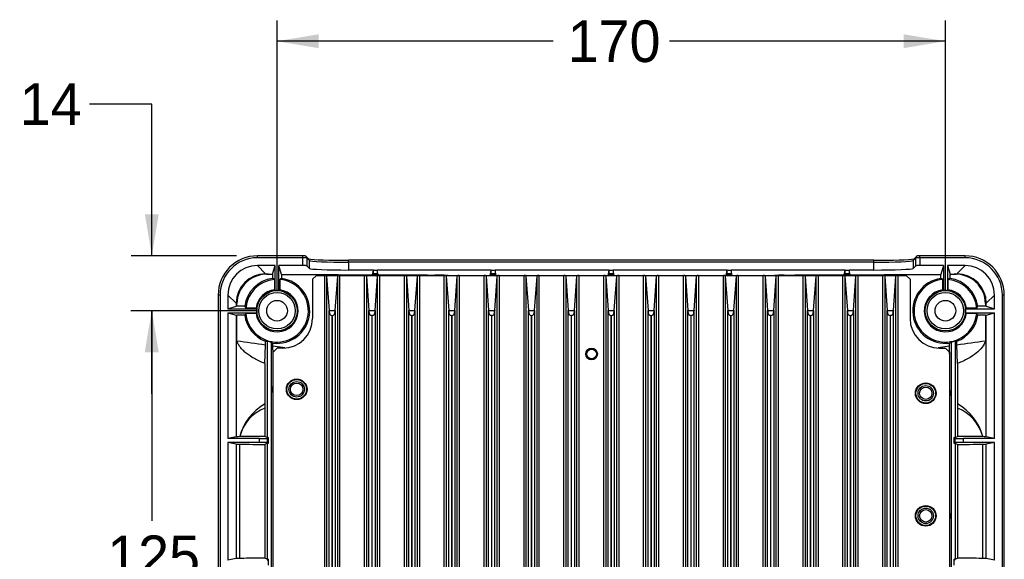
# Paper-space layout 'Layout1' of a CAD drawing. Header units: millimetres. Extents: x 44 to 263, y 63 to 187.
# Tile 11 of 11: x 188 to 263, y 98 to 139. Entities that reach past the tile are written whole.
import ezdxf
from ezdxf.enums import TextEntityAlignment as Align
from ezdxf.lldxf.tags import DXFTag

# ---------------------------------------------------------------- set-up
doc = ezdxf.new("R2010")
doc.units = ezdxf.units.MM
for name, color, linetype in [('Default', 7, 'Continuous'), ('MS-001450', 7, 'Continuous'), ('MS-001451', 7, 'Continuous')]:
    doc.layers.add(name, color=color, linetype=linetype)
doc.styles.add('SEACAD_Solid_Edge_ANSI', font='seans.ttf')
tags = doc.linetypes.add('HIDDEN2', pattern=[4.7625, 3.175, -1.5875]).pattern_tags.tags
tags[6:7] = [DXFTag(74, 4), DXFTag(75, 0), DXFTag(340, '0'), DXFTag(46, 0.0), DXFTag(50, 0.0), DXFTag(44, 0.0), DXFTag(45, 0.0)]
tags[4:5] = [DXFTag(74, 4), DXFTag(75, 0), DXFTag(340, '0'), DXFTag(46, 0.0), DXFTag(50, 0.0), DXFTag(44, 0.0), DXFTag(45, 0.0)]
doc.dimstyles.new('ANSI_(mm)', dxfattribs={"dimtxt": 3.175, "dimasz": 3.175, "dimexe": 1.5875, "dimexo": 1.5875, "dimgap": 1.5875, "dimtad": 0, "dimtih": 1, "dimtoh": 1, "dimdec": 1, "dimlfac": 3.333333, "dimdsep": 46, "dimtxsty": 'SEACAD_Solid_Edge_ANSI', "dimblk1": '_SE_FILLED', "dimblk2": '_SE_FILLED', "dimsah": 1, "dimcen": 1.5875, "dimadec": 0, "dimazin": 0, "dimtfac": 1, "dimtofl": 0, "dimtmove": 0, "dimatfit": 3, "dimfxl": 1, "dimtolj": 1, "dimarcsym": 0})

# ---------------------------------------------------------------- blocks, each defined once
blk = doc.blocks.new('SE3')
at = {"layer": 'MS-001450', "color": 7, "linetype": 'Continuous'}
for p, q in [((210.517, 119.718), (210.217, 119.418)), ((210.517, 119.718), (211.152, 119.718)), ((211.152, 71.718), (211.152, 119.718)), ((211.152, 119.718), (212.294, 119.718)), ((211.302, 119.665), (211.302, 71.772)), ((211.302, 119.665), (211.491, 117.047)), ((211.956, 117.047), (212.144, 119.665)), ((212.144, 71.772), (212.144, 119.665)), ((212.294, 119.718), (214.194, 119.718)), ((212.294, 119.718), (212.294, 71.718)), ((214.194, 71.718), (214.194, 119.718)), ((214.194, 119.718), (215.336, 119.718)), ((214.344, 119.665), (214.344, 71.772)), ((214.344, 119.665), (214.533, 117.047)), ((214.998, 117.047), (215.186, 119.665)), ((215.186, 71.772), (215.186, 119.665)), ((215.336, 119.718), (217.236, 119.718)), ((215.336, 119.718), (215.336, 71.718)), ((217.236, 71.718), (217.236, 119.718)), ((217.236, 119.718), (218.378, 119.718)), ((217.386, 119.665), (217.386, 71.772)), ((217.386, 119.665), (217.575, 117.047)), ((218.04, 117.047), (218.228, 119.665)), ((218.228, 71.772), (218.228, 119.665)), ((218.378, 119.718), (220.278, 119.718)), ((218.378, 119.718), (218.378, 71.718)), ((220.278, 71.718), (220.278, 119.718)), ((220.278, 119.718), (221.42, 119.718)), ((220.428, 119.665), (220.428, 71.772)), ((220.428, 119.665), (220.617, 117.047)), ((221.082, 117.047), (221.27, 119.665)), ((221.27, 71.772), (221.27, 119.665)), ((221.42, 119.718), (223.32, 119.718)), ((221.42, 119.718), (221.42, 71.718)), ((223.32, 71.718), (223.32, 119.718)), ((223.32, 119.718), (224.462, 119.718)), ((223.47, 119.665), (223.47, 71.772)), ((223.47, 119.665), (223.659, 117.047)), ((224.124, 117.047), (224.312, 119.665)), ((224.312, 71.772), (224.312, 119.665)), ((224.462, 119.718), (226.362, 119.718)), ((224.462, 119.718), (224.462, 71.718)), ((226.362, 71.718), (226.362, 119.718)), ((226.362, 119.718), (227.504, 119.718)), ((226.512, 119.665), (226.512, 71.772)), ((226.512, 119.665), (226.701, 117.047)), ((227.166, 117.047), (227.354, 119.665)), ((227.354, 71.772), (227.354, 119.665)), ((227.504, 119.718), (229.404, 119.718)), ((227.504, 119.718), (227.504, 71.718)), ((229.404, 71.718), (229.404, 119.718)), ((229.404, 119.718), (230.546, 119.718)), ((229.554, 119.665), (229.554, 71.772)), ((229.554, 119.665), (229.743, 117.047)), ((230.208, 117.047), (230.396, 119.665)), ((230.396, 71.772), (230.396, 119.665)), ((230.546, 119.718), (232.446, 119.718)), ((230.546, 119.718), (230.546, 71.718)), ((232.446, 71.718), (232.446, 119.718)), ((232.446, 119.718), (233.588, 119.718)), ((232.596, 119.665), (232.596, 71.772)), ((232.596, 119.665), (232.785, 117.047)), ((233.25, 117.047), (233.438, 119.665)), ((233.438, 71.772), (233.438, 119.665)), ((233.588, 119.718), (235.488, 119.718)), ((233.588, 119.718), (233.588, 71.718)), ((235.488, 71.718), (235.488, 119.718)), ((235.488, 119.718), (236.63, 119.718)), ((235.638, 119.665), (235.638, 71.772)), ((235.638, 119.665), (235.827, 117.047)), ((236.292, 117.047), (236.48, 119.665)), ((236.48, 71.772), (236.48, 119.665)), ((236.63, 119.718), (238.53, 119.718)), ((236.63, 119.718), (236.63, 71.718)), ((238.53, 71.718), (238.53, 119.718)), ((238.53, 119.718), (239.672, 119.718)), ((238.68, 119.665), (238.68, 71.772)), ((238.68, 119.665), (238.869, 117.047)), ((239.334, 117.047), (239.522, 119.665)), ((239.522, 71.772), (239.522, 119.665)), ((239.672, 119.718), (241.572, 119.718)), ((239.672, 119.718), (239.672, 71.718)), ((241.572, 71.718), (241.572, 119.718)), ((241.572, 119.718), (242.714, 119.718)), ((241.722, 119.665), (241.722, 71.772)), ((241.722, 119.665), (241.911, 117.047)), ((242.376, 117.047), (242.564, 119.665)), ((242.564, 71.772), (242.564, 119.665)), ((242.714, 119.718), (244.614, 119.718)), ((242.714, 119.718), (242.714, 71.718)), ((244.614, 71.718), (244.614, 119.718)), ((244.614, 119.718), (245.756, 119.718)), ((244.764, 119.665), (244.764, 71.772)), ((244.764, 119.665), (244.953, 117.047)), ((245.418, 117.047), (245.606, 119.665)), ((245.606, 71.772), (245.606, 119.665)), ((245.756, 119.718), (247.656, 119.718)), ((245.756, 119.718), (245.756, 71.718)), ((247.656, 71.718), (247.656, 119.718)), ((247.656, 119.718), (248.798, 119.718)), ((247.806, 119.665), (247.806, 71.772)), ((247.806, 119.665), (247.995, 117.047)), ((248.46, 117.047), (248.648, 119.665)), ((248.648, 71.772), (248.648, 119.665)), ((248.798, 119.718), (250.698, 119.718)), ((248.798, 119.718), (248.798, 71.718)), ((250.698, 71.718), (250.698, 119.718)), ((250.698, 119.718), (251.84, 119.718)), ((250.848, 119.665), (250.848, 71.772)), ((250.848, 119.665), (251.037, 117.047)), ((251.502, 117.047), (251.69, 119.665)), ((251.69, 71.772), (251.69, 119.665)), ((251.84, 119.718), (253.74, 119.718)), ((251.84, 119.718), (251.84, 71.718)), ((253.74, 71.718), (253.74, 119.718)), ((253.74, 119.718), (254.882, 119.718)), ((253.89, 119.665), (253.89, 71.772)), ((253.89, 119.665), (254.079, 117.047)), ((254.544, 117.047), (254.732, 119.665)), ((254.732, 71.772), (254.732, 119.665)), ((254.882, 119.718), (255.517, 119.718)), ((254.882, 119.718), (254.882, 71.718)), ((255.817, 119.418), (255.517, 119.718)), ((210.217, 119.418), (210.217, 116.418)), ((255.817, 119.418), (255.817, 116.418)), ((211.491, 117.047), (211.956, 117.047)), ((211.492, 116.958), (211.491, 117.047)), ((211.492, 74.479), (211.492, 116.958)), ((211.717, 116.645), (211.717, 74.792)), ((211.729, 116.645), (211.717, 116.645)), ((211.729, 74.792), (211.729, 116.645)), ((211.956, 117.047), (211.954, 116.958)), ((211.954, 116.958), (211.954, 74.479)), ((214.533, 117.047), (214.998, 117.047)), ((214.534, 116.958), (214.533, 117.047)), ((214.534, 74.479), (214.534, 116.958)), ((214.759, 116.645), (214.759, 74.792)), ((214.771, 116.645), (214.759, 116.645)), ((214.771, 74.792), (214.771, 116.645)), ((214.998, 117.047), (214.996, 116.958)), ((214.996, 116.958), (214.996, 74.479)), ((217.576, 116.958), (217.575, 117.047)), ((217.575, 117.047), (218.04, 117.047)), ((217.576, 74.479), (217.576, 116.958)), ((217.801, 116.645), (217.801, 74.792)), ((217.813, 116.645), (217.801, 116.645)), ((217.813, 74.792), (217.813, 116.645)), ((218.04, 117.047), (218.038, 116.958)), ((218.038, 116.958), (218.038, 74.479)), ((220.618, 116.958), (220.617, 117.047)), ((220.617, 117.047), (221.082, 117.047)), ((220.618, 74.479), (220.618, 116.958)), ((220.843, 116.645), (220.843, 74.792)), ((220.855, 116.645), (220.843, 116.645)), ((220.855, 74.792), (220.855, 116.645)), ((221.082, 117.047), (221.08, 116.958)), ((221.08, 116.958), (221.08, 74.479)), ((223.66, 116.958), (223.659, 117.047)), ((223.659, 117.047), (224.124, 117.047)), ((223.66, 74.479), (223.66, 116.958)), ((223.885, 116.645), (223.885, 74.792)), ((223.897, 116.645), (223.885, 116.645)), ((223.897, 74.792), (223.897, 116.645)), ((224.124, 117.047), (224.122, 116.958)), ((224.122, 116.958), (224.122, 74.479)), ((226.702, 116.958), (226.701, 117.047)), ((226.701, 117.047), (227.166, 117.047)), ((226.702, 74.479), (226.702, 116.958)), ((226.927, 116.645), (226.927, 74.792)), ((226.939, 116.645), (226.927, 116.645)), ((226.939, 74.792), (226.939, 116.645)), ((227.166, 117.047), (227.164, 116.958)), ((227.164, 116.958), (227.164, 74.479)), ((229.744, 116.958), (229.743, 117.047)), ((229.743, 117.047), (230.208, 117.047)), ((229.744, 74.479), (229.744, 116.958)), ((229.969, 116.645), (229.969, 74.792)), ((229.981, 116.645), (229.969, 116.645)), ((229.981, 74.792), (229.981, 116.645)), ((230.208, 117.047), (230.206, 116.958)), ((230.206, 116.958), (230.206, 74.479)), ((232.786, 116.958), (232.785, 117.047)), ((232.785, 117.047), (233.25, 117.047)), ((232.786, 74.479), (232.786, 116.958)), ((233.011, 116.645), (233.011, 74.792)), ((233.023, 116.645), (233.011, 116.645)), ((233.023, 74.792), (233.023, 116.645)), ((233.25, 117.047), (233.248, 116.958)), ((233.248, 116.958), (233.248, 74.479)), ((235.828, 116.958), (235.827, 117.047)), ((235.827, 117.047), (236.292, 117.047)), ((235.828, 74.479), (235.828, 116.958)), ((236.053, 116.645), (236.053, 74.792)), ((236.065, 116.645), (236.053, 116.645)), ((236.065, 74.792), (236.065, 116.645)), ((236.292, 117.047), (236.29, 116.958)), ((236.29, 116.958), (236.29, 74.479)), ((238.87, 116.958), (238.869, 117.047)), ((238.869, 117.047), (239.334, 117.047)), ((238.87, 74.479), (238.87, 116.958)), ((239.095, 116.645), (239.095, 74.792)), ((239.107, 116.645), (239.095, 116.645)), ((239.107, 74.792), (239.107, 116.645)), ((239.334, 117.047), (239.332, 116.958)), ((239.332, 116.958), (239.332, 74.479)), ((241.912, 116.958), (241.911, 117.047)), ((241.911, 117.047), (242.376, 117.047)), ((241.912, 74.479), (241.912, 116.958)), ((242.137, 116.645), (242.137, 74.792)), ((242.149, 116.645), (242.137, 116.645)), ((242.149, 74.792), (242.149, 116.645)), ((242.376, 117.047), (242.374, 116.958)), ((242.374, 116.958), (242.374, 74.479)), ((244.954, 116.958), (244.953, 117.047)), ((244.953, 117.047), (245.418, 117.047)), ((244.954, 74.479), (244.954, 116.958)), ((245.179, 116.645), (245.179, 74.792)), ((245.191, 116.645), (245.179, 116.645)), ((245.191, 74.792), (245.191, 116.645)), ((245.418, 117.047), (245.416, 116.958)), ((245.416, 116.958), (245.416, 74.479)), ((247.996, 116.958), (247.995, 117.047)), ((247.995, 117.047), (248.46, 117.047)), ((247.996, 74.479), (247.996, 116.958)), ((248.221, 116.645), (248.221, 74.792)), ((248.233, 116.645), (248.221, 116.645)), ((248.233, 74.792), (248.233, 116.645)), ((248.46, 117.047), (248.458, 116.958)), ((248.458, 116.958), (248.458, 74.479)), ((251.038, 116.958), (251.037, 117.047)), ((251.037, 117.047), (251.502, 117.047)), ((251.038, 74.479), (251.038, 116.958)), ((251.263, 116.645), (251.263, 74.792)), ((251.275, 116.645), (251.263, 116.645)), ((251.275, 74.792), (251.275, 116.645)), ((251.502, 117.047), (251.5, 116.958)), ((251.5, 116.958), (251.5, 74.479)), ((254.08, 116.958), (254.079, 117.047)), ((254.079, 117.047), (254.544, 117.047)), ((254.08, 74.479), (254.08, 116.958)), ((254.305, 116.645), (254.305, 74.792)), ((254.317, 116.645), (254.305, 116.645)), ((254.317, 74.792), (254.317, 116.645)), ((254.544, 117.047), (254.542, 116.958)), ((254.542, 116.958), (254.542, 74.479)), ((207.517, 114.168), (207.217, 113.868)), ((207.217, 83.118), (207.217, 113.868)), ((207.967, 114.168), (207.517, 114.168)), ((258.067, 114.168), (258.517, 114.168)), ((258.817, 113.868), (258.517, 114.168)), ((258.817, 113.868), (258.817, 83.118))]:
    blk.add_line(p, q, dxfattribs=at)
at = {"layer": 'MS-001450', "color": 7, "linetype": 'HIDDEN2'}
blk.add_circle((231.517, 113.718), 0.45, dxfattribs=at)
at = {"layer": 'MS-001450', "color": 7, "linetype": 'Continuous'}
for centre, radius in [((231.517, 113.718), 0.369), ((209.017, 111.018), 0.787), ((257.017, 110.718), 0.787), ((257.017, 101.358), 0.787)]:
    blk.add_circle(centre, radius, dxfattribs=at)
for centre, start, end in [((207.967, 116.418), 270, 0), ((258.067, 116.418), 180, 270)]:
    blk.add_arc(centre, 2.25, start, end, dxfattribs=at)
for centre, major_axis, ratio, start_param, end_param in [((211.152, 119.664), (0.15, 0), 0.36397, 0.02618, 1.570796), ((212.294, 119.664), (-0.15, 0), 0.36397, 4.712389, 6.257005), ((214.194, 119.664), (0.15, 0), 0.36397, 0.02618, 1.570796), ((215.336, 119.664), (-0.15, 0), 0.36397, 4.712389, 6.257005), ((217.236, 119.664), (0.15, 0), 0.36397, 0.02618, 1.570796), ((218.378, 119.664), (-0.15, 0), 0.36397, 4.712389, 6.257005), ((220.278, 119.664), (0.15, 0), 0.36397, 0.02618, 1.570796), ((221.42, 119.664), (-0.15, 0), 0.36397, 4.712389, 6.257005), ((223.32, 119.664), (0.15, 0), 0.36397, 0.02618, 1.570796), ((224.462, 119.664), (-0.15, 0), 0.36397, 4.712389, 6.257005), ((226.362, 119.664), (0.15, 0), 0.36397, 0.02618, 1.570796), ((227.504, 119.664), (-0.15, 0), 0.36397, 4.712389, 6.257005), ((229.404, 119.664), (0.15, 0), 0.36397, 0.02618, 1.570796), ((230.546, 119.664), (-0.15, 0), 0.36397, 4.712389, 6.257005), ((232.446, 119.664), (0.15, 0), 0.36397, 0.02618, 1.570796), ((233.588, 119.664), (-0.15, 0), 0.36397, 4.712389, 6.257005), ((235.488, 119.664), (0.15, 0), 0.36397, 0.02618, 1.570796), ((236.63, 119.664), (-0.15, 0), 0.36397, 4.712389, 6.257005), ((238.53, 119.664), (0.15, 0), 0.36397, 0.02618, 1.570796), ((239.672, 119.664), (-0.15, 0), 0.36397, 4.712389, 6.257005), ((241.572, 119.664), (0.15, 0), 0.36397, 0.02618, 1.570796), ((242.714, 119.664), (0.15, 0), 0.36397, 1.570796, 3.115413), ((244.614, 119.664), (0.15, 0), 0.36397, 0.02618, 1.570796), ((245.756, 119.664), (-0.15, 0), 0.36397, 4.712389, 6.257005), ((247.656, 119.664), (0.15, 0), 0.36397, 0.02618, 1.570796), ((248.798, 119.664), (0.15, 0), 0.36397, 1.570796, 3.115413), ((250.698, 119.664), (0.15, 0), 0.36397, 0.02618, 1.570796), ((251.84, 119.664), (-0.15, 0), 0.36397, 4.712389, 6.257005), ((253.74, 119.664), (0.15, 0), 0.36397, 0.02618, 1.570796), ((254.882, 119.664), (-0.15, 0), 0.36397, 4.712389, 6.257005), ((211.717, 116.966), (0, -0.321), 0.700208, 4.738569, 6.283185), ((211.729, 116.966), (0, 0.321), 0.700208, 3.141593, 4.686209), ((214.759, 116.966), (0, -0.321), 0.700208, 4.738569, 6.283185), ((214.771, 116.966), (0, 0.321), 0.700208, 3.141593, 4.686209), ((217.801, 116.966), (0, -0.321), 0.700208, 4.738569, 6.283185), ((217.813, 116.966), (0, 0.321), 0.700208, 3.141593, 4.686209), ((220.843, 116.966), (0, -0.321), 0.700208, 4.738569, 6.283185), ((220.855, 116.966), (0, 0.321), 0.700208, 3.141593, 4.686209), ((223.885, 116.966), (0, -0.321), 0.700208, 4.738569, 6.283185), ((223.897, 116.966), (0, 0.321), 0.700208, 3.141593, 4.686209), ((226.927, 116.966), (0, -0.321), 0.700208, 4.738569, 6.283185), ((226.939, 116.966), (0, 0.321), 0.700208, 3.141593, 4.686209), ((229.969, 116.966), (0, -0.321), 0.700208, 4.738569, 6.283185), ((229.981, 116.966), (0, 0.321), 0.700208, 3.141593, 4.686209), ((233.011, 116.966), (0, -0.321), 0.700208, 4.738569, 6.283185), ((233.023, 116.966), (0, 0.321), 0.700208, 3.141593, 4.686209), ((236.053, 116.966), (0, -0.321), 0.700208, 4.738569, 6.283185), ((236.065, 116.966), (0, 0.321), 0.700208, 3.141593, 4.686209), ((239.095, 116.966), (0, -0.321), 0.700208, 4.738569, 6.283185), ((239.107, 116.966), (0, 0.321), 0.700208, 3.141593, 4.686209), ((242.137, 116.966), (0, -0.321), 0.700208, 4.738569, 6.283185), ((242.149, 116.966), (0, 0.321), 0.700208, 3.141593, 4.686209), ((245.179, 116.966), (0, -0.321), 0.700208, 4.738569, 6.283185), ((245.191, 116.966), (0, 0.321), 0.700208, 3.141593, 4.686209), ((248.221, 116.966), (0, -0.321), 0.700208, 4.738569, 6.283185), ((248.233, 116.966), (0, 0.321), 0.700208, 3.141593, 4.686209), ((251.263, 116.966), (0, -0.321), 0.700208, 4.738569, 6.283185), ((251.275, 116.966), (0, 0.321), 0.700208, 3.141593, 4.686209), ((254.305, 116.966), (0, -0.321), 0.700208, 4.738569, 6.283185), ((254.317, 116.966), (0, 0.321), 0.700208, 3.141593, 4.686209)]:
    blk.add_ellipse(centre, major_axis=major_axis, ratio=ratio, start_param=start_param, end_param=end_param, dxfattribs=at)
at = {"layer": 'MS-001451', "color": 7, "linetype": 'Continuous'}
for p, q in [((206.021, 121.062), (206.021, 121.212)), ((209.48, 121.212), (206.021, 121.212)), ((209.48, 121.062), (206.021, 121.062)), ((209.48, 121.062), (209.48, 121.212)), ((209.48, 120.468), (209.48, 121.062)), ((209.939, 120.959), (209.736, 121.162)), ((209.78, 121.056), (209.78, 120.456)), ((209.982, 120.853), (209.78, 121.056)), ((256.255, 121.056), (256.052, 120.853)), ((256.298, 121.162), (256.096, 120.959)), ((256.255, 120.456), (256.255, 121.056)), ((256.554, 121.062), (256.554, 121.212)), ((260.013, 121.212), (256.554, 121.212)), ((256.554, 121.062), (256.554, 120.468)), ((260.013, 121.062), (256.554, 121.062)), ((260.013, 121.062), (260.013, 121.212)), ((206.644, 119.84), (206.016, 120.468)), ((207.367, 120.468), (206.016, 120.468)), ((207.167, 119.799), (207.367, 120.468)), ((207.367, 118.551), (207.367, 120.468)), ((207.869, 119.796), (207.667, 120.468)), ((207.667, 118.551), (207.667, 120.468)), ((209.48, 120.468), (207.667, 120.468)), ((209.982, 120.253), (209.78, 120.456)), ((209.982, 120.253), (209.982, 120.853)), ((212.98, 120.722), (212.98, 120.872)), ((253.055, 120.872), (212.98, 120.872)), ((212.98, 120.722), (212.98, 120.128)), ((253.055, 120.722), (212.98, 120.722)), ((253.055, 120.722), (253.055, 120.872)), ((253.055, 120.128), (253.055, 120.722)), ((256.052, 120.853), (256.052, 120.253)), ((256.255, 120.456), (256.052, 120.253)), ((258.367, 120.468), (256.554, 120.468)), ((258.367, 120.468), (258.165, 119.796)), ((258.367, 120.468), (258.367, 118.551)), ((260.019, 120.468), (258.667, 120.468)), ((258.667, 120.468), (258.868, 119.799)), ((258.667, 120.468), (258.667, 118.551)), ((260.019, 120.468), (259.39, 119.84)), ((206.857, 119.801), (207.167, 119.799)), ((207.167, 119.799), (207.167, 119.485)), ((207.869, 119.796), (207.869, 119.486)), ((214.867, 120.128), (212.98, 120.128)), ((214.794, 119.763), (214.867, 120.128)), ((214.794, 119.763), (214.794, 119.718)), ((214.846, 119.807), (214.865, 119.825)), ((214.846, 119.807), (215.188, 119.807)), ((214.846, 119.718), (214.846, 119.807)), ((215.17, 119.825), (214.865, 119.825)), ((214.867, 120.128), (214.867, 120.125)), ((214.867, 120.125), (215.167, 120.125)), ((215.167, 120.128), (215.167, 120.125)), ((215.24, 119.762), (215.167, 120.128)), ((223.867, 120.128), (215.167, 120.128)), ((215.188, 119.807), (215.17, 119.825)), ((215.188, 119.718), (215.188, 119.807)), ((215.24, 119.762), (215.24, 119.718)), ((223.785, 119.718), (223.867, 120.128)), ((223.846, 119.807), (223.865, 119.825)), ((223.846, 119.807), (224.188, 119.807)), ((223.846, 119.718), (223.846, 119.807)), ((224.17, 119.825), (223.865, 119.825)), ((223.867, 120.128), (223.867, 120.125)), ((223.867, 120.125), (224.167, 120.125)), ((224.167, 120.128), (224.167, 120.125)), ((224.249, 119.718), (224.167, 120.128)), ((232.867, 120.128), (224.167, 120.128)), ((224.188, 119.807), (224.17, 119.825)), ((224.188, 119.718), (224.188, 119.807)), ((232.785, 119.718), (232.867, 120.128)), ((232.846, 119.807), (232.865, 119.825)), ((232.846, 119.807), (233.188, 119.807)), ((232.846, 119.718), (232.846, 119.807)), ((233.17, 119.825), (232.865, 119.825)), ((232.867, 120.128), (232.867, 120.125)), ((232.867, 120.125), (233.167, 120.125)), ((233.167, 120.128), (233.167, 120.125)), ((233.249, 119.718), (233.167, 120.128)), ((241.867, 120.128), (233.167, 120.128)), ((233.188, 119.807), (233.17, 119.825)), ((233.188, 119.718), (233.188, 119.807)), ((241.785, 119.718), (241.867, 120.128)), ((241.846, 119.807), (241.865, 119.825)), ((241.846, 119.807), (242.188, 119.807)), ((241.846, 119.718), (241.846, 119.807)), ((242.17, 119.825), (241.865, 119.825)), ((241.867, 120.128), (241.867, 120.125)), ((241.867, 120.125), (242.167, 120.125)), ((242.167, 120.128), (242.167, 120.125)), ((242.249, 119.718), (242.167, 120.128)), ((250.867, 120.128), (242.167, 120.128)), ((242.188, 119.807), (242.17, 119.825)), ((242.188, 119.718), (242.188, 119.807)), ((250.794, 119.762), (250.867, 120.128)), ((250.794, 119.762), (250.794, 119.718)), ((250.846, 119.807), (250.865, 119.825)), ((250.846, 119.807), (251.188, 119.807)), ((250.846, 119.718), (250.846, 119.807)), ((251.17, 119.825), (250.865, 119.825)), ((250.867, 120.128), (250.867, 120.125)), ((250.867, 120.125), (251.167, 120.125)), ((253.055, 120.128), (251.167, 120.128)), ((251.167, 120.128), (251.167, 120.125)), ((251.24, 119.763), (251.167, 120.128)), ((251.188, 119.807), (251.17, 119.825)), ((251.188, 119.718), (251.188, 119.807)), ((251.24, 119.763), (251.24, 119.718)), ((258.165, 119.486), (258.165, 119.796)), ((258.868, 119.799), (259.177, 119.801)), ((258.868, 119.485), (258.868, 119.799)), ((207.314, 119.403), (207.314, 118.616)), ((207.72, 119.403), (207.72, 118.616)), ((258.314, 118.616), (258.314, 119.403)), ((258.72, 118.616), (258.72, 119.403)), ((203.174, 118.215), (203.024, 118.215)), ((203.024, 118.215), (203.024, 73.222)), ((203.174, 118.215), (203.174, 73.222)), ((203.768, 118.22), (204.396, 117.592)), ((203.768, 118.22), (203.768, 117.168)), ((261.638, 117.592), (262.266, 118.22)), ((262.266, 117.168), (262.266, 118.22)), ((262.86, 73.222), (262.86, 118.215)), ((263.01, 118.215), (262.86, 118.215)), ((263.01, 73.222), (263.01, 118.215)), ((203.768, 117.168), (204.396, 117.357)), ((204.396, 117.592), (204.396, 117.357)), ((204.456, 117.364), (204.456, 117.579)), ((205.052, 117.365), (204.456, 117.364)), ((205.919, 117.221), (205.132, 117.221)), ((260.902, 117.221), (260.115, 117.221)), ((261.578, 117.364), (260.982, 117.365)), ((261.578, 117.579), (261.578, 117.364)), ((261.638, 117.357), (261.638, 117.592)), ((261.638, 117.357), (262.266, 117.168)), ((203.768, 117.168), (205.984, 117.168)), ((203.768, 116.868), (203.768, 107.268)), ((203.768, 116.868), (204.396, 116.68)), ((203.768, 116.868), (205.984, 116.868)), ((204.396, 116.68), (204.396, 107.394)), ((204.456, 114.706), (204.456, 116.672)), ((205.052, 116.671), (204.456, 116.672)), ((205.919, 116.815), (205.132, 116.815)), ((260.05, 117.168), (262.266, 117.168)), ((260.05, 116.868), (262.266, 116.868)), ((260.902, 116.815), (260.115, 116.815)), ((261.578, 116.672), (260.982, 116.671)), ((261.578, 116.672), (261.578, 114.706)), ((261.638, 116.68), (262.266, 116.868)), ((261.638, 107.394), (261.638, 116.68)), ((262.266, 107.268), (262.266, 116.868)), ((206.589, 112.994), (206.64, 114.39)), ((206.64, 114.39), (206.64, 114.687)), ((206.767, 114.71), (206.767, 107.338)), ((207.067, 114.633), (207.067, 82.277)), ((207.196, 114.31), (207.196, 114.547)), ((208.116, 114.178), (207.196, 114.31)), ((207.217, 113.718), (207.196, 114.31)), ((258.838, 114.31), (257.959, 114.184)), ((258.817, 113.718), (258.838, 114.31)), ((258.838, 114.31), (258.838, 114.547)), ((258.967, 114.633), (258.967, 82.277)), ((259.267, 114.71), (259.267, 107.338)), ((259.395, 114.391), (259.395, 114.687)), ((259.445, 112.994), (259.395, 114.391)), ((206.589, 112.994), (206.589, 109.909)), ((259.445, 112.994), (259.445, 109.908)), ((207.107, 111.168), (207.217, 111.223)), ((207.217, 111.168), (207.107, 111.168)), ((207.107, 111.168), (207.107, 110.868)), ((207.217, 110.868), (207.107, 110.868)), ((207.107, 110.868), (207.217, 110.813)), ((258.817, 110.923), (258.927, 110.868)), ((258.817, 110.868), (258.927, 110.868)), ((258.817, 110.568), (258.927, 110.568)), ((258.817, 110.513), (258.927, 110.568)), ((258.927, 110.868), (258.927, 110.568)), ((206.589, 109.909), (206.595, 109.591)), ((259.445, 109.908), (259.439, 109.591)), ((206.595, 109.591), (206.595, 107.424)), ((259.439, 109.591), (259.439, 107.424)), ((204.396, 107.394), (203.768, 107.268)), ((206.175, 107.268), (203.768, 107.268)), ((203.768, 106.968), (203.768, 97.968)), ((204.396, 106.843), (203.768, 106.968)), ((206.175, 106.968), (203.768, 106.968)), ((204.396, 106.843), (204.396, 98.094)), ((204.659, 106.831), (204.659, 98.106)), ((206.175, 106.968), (206.175, 107.268)), ((206.767, 107.338), (206.595, 107.424)), ((206.767, 106.899), (206.595, 106.813)), ((206.595, 106.813), (206.595, 98.124)), ((206.767, 107.338), (206.871, 107.338)), ((206.767, 106.899), (206.767, 98.038)), ((206.767, 106.899), (206.871, 106.899)), ((206.775, 107.274), (206.871, 107.338)), ((206.775, 107.274), (206.775, 106.963)), ((206.775, 106.963), (206.871, 106.899)), ((206.871, 106.899), (206.871, 107.338)), ((259.163, 107.338), (259.163, 106.899)), ((259.163, 107.338), (259.267, 107.338)), ((259.259, 107.274), (259.163, 107.338)), ((259.259, 106.963), (259.163, 106.899)), ((259.163, 106.899), (259.267, 106.899)), ((259.259, 106.963), (259.259, 107.274)), ((259.267, 107.338), (259.439, 107.424)), ((259.267, 106.899), (259.267, 98.038)), ((259.267, 106.899), (259.439, 106.813)), ((259.439, 106.813), (259.439, 98.124)), ((262.266, 107.268), (259.859, 107.268)), ((259.859, 107.268), (259.859, 106.968)), ((262.266, 106.968), (259.859, 106.968)), ((261.375, 98.106), (261.375, 106.831)), ((262.266, 107.268), (261.638, 107.394)), ((262.266, 106.968), (261.638, 106.843)), ((261.638, 98.094), (261.638, 106.843)), ((262.266, 97.968), (262.266, 106.968)), ((258.817, 101.563), (258.927, 101.508)), ((258.817, 101.508), (258.927, 101.508)), ((258.927, 101.508), (258.927, 101.208)), ((258.817, 101.208), (258.927, 101.208)), ((258.817, 101.153), (258.927, 101.208)), ((204.396, 98.094), (203.768, 97.968)), ((206.767, 98.038), (206.595, 98.124)), ((206.767, 98.038), (206.871, 98.038)), ((206.775, 97.974), (206.871, 98.038)), ((206.871, 97.599), (206.871, 98.038)), ((259.163, 98.038), (259.163, 97.599)), ((259.163, 98.038), (259.267, 98.038)), ((259.259, 97.974), (259.163, 98.038)), ((259.267, 98.038), (259.439, 98.124)), ((262.266, 97.968), (261.638, 98.094))]:
    blk.add_line(p, q, dxfattribs=at)
for centre, radius in [((207.517, 117.018), 1.54), ((207.517, 117.018), 1.39), ((258.517, 117.018), 1.54), ((258.517, 117.018), 1.39), ((207.517, 117.018), 0.787), ((258.517, 117.018), 0.787), ((209.017, 111.018), 0.75), ((209.017, 111.018), 0.589), ((209.017, 111.018), 0.473), ((257.017, 110.718), 0.75), ((257.017, 110.718), 0.589), ((257.017, 110.718), 0.473), ((257.017, 101.358), 0.75), ((257.017, 101.358), 0.589), ((257.017, 101.358), 0.473)]:
    blk.add_circle(centre, radius, dxfattribs=at)
for centre, radius, start, end in [((206.728, 117.532), 2.273, 86.75723, 178.80261), ((207.52, 117.018), 2.492, 98.15119, 172.00002), ((207.52, 117.018), 2.492, 262.53347, 81.9472), ((220.146, 110.039), 9.707, 89.30432, 93.49451), ((292.741, 1211.627), 1094.284, 266.202381, 266.223907), ((169.055, 1275.207), 1158.005, 273.778194, 273.798524), ((245.881, 110.011), 9.735, 88.04781, 90.6489), ((258.515, 117.018), 2.492, 98.05276, 277.46657), ((258.514, 117.018), 2.492, 7.99993, 81.84886), ((259.306, 117.532), 2.273, 1.19774, 93.24242), ((207.517, 117.018), 2.393, 94.86573, 175.13427), ((207.517, 117.018), 2.393, 184.86573, 85.13427), ((258.517, 117.018), 2.393, 94.86573, 355.13427), ((258.517, 117.018), 2.393, 4.86573, 85.13427), ((207.517, 117.018), 1.611, 97.24049, 172.75951), ((207.517, 117.018), 1.611, 187.24049, 82.75951), ((200.804, 113.266), 8.426, 38.84347, 39.41471), ((207.517, 117.018), 1.54, 84.41081, 95.58919), ((214.23, 113.266), 8.426, 140.58529, 141.15653), ((258.517, 117.018), 1.611, 97.24049, 352.75951), ((251.804, 113.266), 8.426, 38.84347, 39.41471), ((258.517, 117.018), 1.54, 84.41081, 95.58919), ((265.23, 113.266), 8.426, 140.58529, 141.15653), ((258.517, 117.018), 1.611, 7.24049, 82.75951), ((211.269, 123.731), 8.426, 230.58529, 231.15653), ((254.765, 123.731), 8.426, 308.84347, 309.41471), ((207.52, 117.018), 2.492, 188.00038, 249.31516), ((211.269, 110.305), 8.426, 128.84347, 129.41471), ((207.517, 117.018), 1.54, 174.41081, 185.58919), ((258.514, 117.018), 2.492, 290.68477, 351.9997), ((258.517, 117.018), 1.54, 354.41081, 5.58919), ((254.765, 110.305), 8.426, 50.58529, 51.15653), ((207.517, 117.018), 2.428, 252.00358, 259.31703), ((258.517, 117.018), 2.428, 280.68297, 287.99642), ((208.595, 106.386), 4.054, 119.65517, 165.42382), ((257.453, 106.396), 4.038, 14.48766, 60.44375), ((207.752, 106.634), 3.175, 111.37123, 165.93668), ((258.24, 106.596), 3.226, 14.53706, 68.17231)]:
    blk.add_arc(centre, radius, start, end, dxfattribs=at)
for centre, major_axis, ratio, start_param, end_param in [((206.027, 118.21), (2.125, -2.125), 0.998289, 2.357146, 3.926039), ((206.027, 118.21), (2.019, -2.019), 0.998099, 2.357146, 3.926039), ((209.48, 121.056), (0.3, 0), 0.02183, 0.043633, 1.570796), ((209.63, 121.056), (-0.106, -0.106), 0.998099, 2.355243, 3.147424), ((212.98, 121.009), (-3.15, 0), 0.043661, 0.242713, 1.570796), ((209.833, 120.853), (-0.106, -0.106), 0.998099, 2.355243, 3.141593), ((253.055, 121.009), (3.15, 0), 0.043661, 4.712389, 6.040473), ((256.202, 120.853), (0.106, -0.106), 0.998099, 3.141593, 3.927942), ((256.404, 121.056), (0.106, -0.106), 0.998099, 3.135684, 3.927942), ((256.554, 121.056), (-0.3, 0), 0.02183, 4.712389, 6.239552), ((260.008, 118.21), (-2.125, -2.125), 0.998289, 2.357146, 3.926039), ((260.008, 118.21), (-2.019, -2.019), 0.998099, 2.357146, 3.926039), ((206.02, 118.216), (1.594, -1.594), 0.998099, 2.357146, 3.926039), ((209.48, 120.455), (0.3, 0), 0.043661, 0.043633, 1.570796), ((212.98, 120.859), (-3, 0), 0.045844, 0.043633, 1.570796), ((212.98, 120.259), (-3, 0), 0.043661, 0.043633, 1.570796), ((253.055, 120.859), (3, 0), 0.045844, 4.712389, 6.239552), ((253.055, 120.259), (3, 0), 0.043661, 4.712389, 6.239552), ((256.554, 120.455), (-0.3, 0), 0.043661, 4.712389, 6.239552), ((260.014, 118.216), (-1.594, -1.594), 0.998099, 2.357146, 3.926039), ((206.644, 117.592), (-1.591, -1.591), 0.998099, 3.927942, 5.496836), ((209.042, 119.844), (-2.4, 0), 0.043661, 0.043633, 0.426675), ((204.808, 117.018), (4.064, 0), 0.745375, 0.906258, 0.951584), ((210.227, 117.018), (-4.064, 0), 0.745375, -0.951931, -0.906258), ((233.017, 128.72), (-205.95, 0), 0.043661, 1.448382, 1.482199), ((214.865, 120.125), (0, -0.3), 0.008727, 0.008727, 1.570796), ((215.17, 120.125), (0, -0.3), 0.008727, 4.712389, 6.274459), ((233.017, 128.72), (-205.95, 0), 0.043661, 1.484372, 1.508832), ((223.865, 120.125), (0, -0.3), 0.008727, 0.008727, 1.570796), ((224.17, 120.125), (0, -0.3), 0.008727, 4.712389, 6.274459), ((232.865, 120.125), (0, -0.3), 0.008727, 0.008727, 1.570796), ((233.17, 120.125), (0, -0.3), 0.008727, 4.712389, 6.274459), ((241.865, 120.125), (0, -0.3), 0.008727, 0.008727, 1.570796), ((242.17, 120.125), (0, -0.3), 0.008727, 4.712389, 6.274459), ((233.017, 128.72), (205.95, 0), 0.043661, -1.508832, -1.484372), ((250.865, 120.125), (0, -0.3), 0.008727, 0.008727, 1.570796), ((251.17, 120.125), (0, -0.3), 0.008727, 4.712389, 6.274459), ((233.017, 128.72), (205.95, 0), 0.043661, -1.482199, -1.448382), ((255.808, 117.018), (4.064, 0), 0.745375, 0.906258, 0.951931), ((261.227, 117.018), (-4.064, 0), 0.745375, -0.951584, -0.906258), ((256.992, 119.844), (2.4, 0), 0.043661, -0.426675, -0.043633), ((259.39, 117.592), (1.591, -1.591), 0.998099, 0.786349, 2.355243), ((209.042, 117.597), (-4.65, 0), 0.022535, 0.043633, 0.166256), ((209.042, 117.354), (-4.65, 0), 0.013091, -0.166256, -0.043633), ((207.517, 119.728), (0, -4.064), 0.745375, -0.950481, -0.906258), ((258.517, 119.728), (0, -4.064), 0.745375, 0.906258, 0.950481), ((256.992, 117.597), (4.65, 0), 0.022535, -0.166256, -0.043633), ((256.992, 117.354), (4.65, 0), 0.013091, 0.043633, 0.166256), ((209.042, 116.683), (-4.65, 0), 0.013091, 0.043633, 0.166256), ((207.517, 114.309), (0, 4.064), 0.745375, 0.906258, 0.950481), ((258.517, 114.309), (0, 4.064), 0.745375, -0.950481, -0.906258), ((256.992, 116.683), (4.65, 0), 0.013091, -0.166256, -0.043633), ((206.149, 117.018), (2.737, 0), 0.866047, 4.892675, 4.940254), ((209.285, 117.018), (-3.536, 0), 0.866047, 0.892835, 0.938738), ((256.749, 117.018), (3.536, 0), 0.866047, -0.938738, -0.892835), ((259.885, 117.018), (-2.737, 0), 0.866047, 1.342931, 1.39051), ((209.042, 107.392), (-4.65, 0), 0.008727, -0.348736, -0.043633), ((209.042, 106.844), (-4.65, 0), 0.008727, 0.043633, 0.34074), ((208.024, 106.841), (-3.57, 0), 0.008727, 0.34074, 1.158933), ((208.024, 107.395), (-3.57, 0), 0.008727, -1.158933, -0.351156), ((206.175, 107.274), (0.6, 0), 0.008727, 4.712389, 6.270095), ((206.175, 106.963), (0.6, 0), 0.008727, 0.01309, 1.570796), ((259.859, 107.274), (-0.6, 0), 0.008727, 0.01309, 1.570796), ((259.859, 106.963), (-0.6, 0), 0.008727, 4.712389, 6.270095), ((258.01, 107.395), (3.57, 0), 0.008727, 0.350942, 1.158933), ((258.01, 106.841), (3.57, 0), 0.008727, -1.158933, -0.34074), ((256.992, 107.392), (4.65, 0), 0.008727, 0.043633, 0.348571), ((256.992, 106.844), (4.65, 0), 0.008727, -0.34074, -0.043633), ((209.042, 98.092), (-4.65, 0), 0.008727, -0.34074, -0.043633), ((208.024, 98.095), (-3.57, 0), 0.008727, -1.158933, -0.34074), ((258.01, 98.095), (3.57, 0), 0.008727, 0.34074, 1.158933), ((256.992, 98.092), (4.65, 0), 0.008727, 0.043633, 0.34074)]:
    blk.add_ellipse(centre, major_axis=major_axis, ratio=ratio, start_param=start_param, end_param=end_param, dxfattribs=at)
for points, knots in [([(209.736, 121.162), (209.72, 121.175), (209.702, 121.19), (209.671, 121.201), (209.654, 121.205), (209.638, 121.207), (209.614, 121.209), (209.574, 121.211), (209.52, 121.212), (209.491, 121.212), (209.48, 121.212)], [0, 0, 0, 0, 0.172471, 0.245548, 0.308949, 0.369811, 0.48141, 0.709609, 0.902424, 1, 1, 1, 1]), ([(256.554, 121.212), (256.539, 121.212), (256.507, 121.212), (256.454, 121.211), (256.415, 121.209), (256.391, 121.207), (256.367, 121.202), (256.333, 121.191), (256.313, 121.175), (256.298, 121.162)], [0, 0, 0, 0, 0.131664, 0.324837, 0.531039, 0.657961, 0.741942, 0.83174, 1, 1, 1, 1]), ([(206.589, 112.994), (206.445, 113.049), (206.307, 113.107), (206.04, 113.229), (205.913, 113.294), (205.555, 113.491), (205.345, 113.631), (205.073, 113.852), (204.99, 113.927), (204.84, 114.079), (204.773, 114.155), (204.656, 114.31), (204.604, 114.388), (204.518, 114.546), (204.483, 114.626), (204.456, 114.706)], [0, 0, 0, 0, 0.125, 0.125, 0.25, 0.25, 0.5, 0.5, 0.625, 0.625, 0.75, 0.75, 0.875, 0.875, 1, 1, 1, 1]), ([(261.578, 114.706), (261.524, 114.546), (261.438, 114.388), (261.203, 114.08), (261.055, 113.928), (260.69, 113.632), (260.48, 113.492), (260.124, 113.295), (259.998, 113.231), (259.732, 113.109), (259.591, 113.05), (259.445, 112.994)], [0, 0, 0, 0, 0.25, 0.25, 0.5, 0.5, 0.75, 0.75, 0.875, 0.875, 1, 1, 1, 1])]:
    blk.add_open_spline(points, degree=3, knots=knots, dxfattribs=at)
for points in [[(206.64, 114.39), (205.911, 114.495), (205.183, 114.601), (204.456, 114.706)], [(261.578, 114.706), (260.851, 114.601), (260.123, 114.495), (259.395, 114.391)]]:
    blk.add_open_spline(points, degree=3, dxfattribs=at)
blk = doc.blocks.new('DMBLK9')
at = {"layer": 'Default', "linetype": 'Continuous'}
for points in [[(197.423, 113.843), (198.482, 113.843), (197.953, 117.018)], [(197.423, 82.693), (197.953, 79.518), (198.482, 82.693)]]:
    blk.add_hatch(color=7, dxfattribs=at).paths.add_polyline_path(points)
at = {"layer": 'Default', "color": 7, "linetype": 'Continuous'}
for p, q in [((205.93, 117.018), (196.365, 117.018)), ((197.953, 117.018), (197.953, 100.967)), ((197.953, 95.57), (197.953, 79.518)), ((205.93, 79.518), (196.365, 79.518))]:
    blk.add_line(p, q, dxfattribs=at)
at = {"layer": 'Default', "color": 7, "linetype": 'Continuous', "style": 'SEACAD_Solid_Edge_ANSI'}
blk.add_text('125', height=3.175, dxfattribs=at).set_placement((194.556, 99.856), align=Align.TOP_LEFT)
blk = doc.blocks.new('_SE_FILLED')
at = {"color": 0}
blk.add_line((0, 0), (-1, 0), dxfattribs=at)
blk.add_solid([(0, 0), (-1, -0.1665), (-1, 0.1665), (0, 0)], dxfattribs=at)
blk = doc.blocks.new('DMBLK12')
at = {"layer": 'Default', "linetype": 'Continuous'}
for points in [[(210.692, 138.129), (207.517, 137.6), (210.692, 137.071)], [(255.342, 138.129), (255.342, 137.071), (258.517, 137.6)]]:
    blk.add_hatch(color=7, dxfattribs=at).paths.add_polyline_path(points)
at = {"layer": 'Default', "color": 7, "linetype": 'Continuous'}
for p, q in [((207.517, 118.606), (207.517, 139.187)), ((258.517, 118.606), (258.517, 139.187)), ((228.583, 137.6), (207.517, 137.6)), ((258.517, 137.6), (237.451, 137.6))]:
    blk.add_line(p, q, dxfattribs=at)
at = {"layer": 'Default', "color": 7, "linetype": 'Continuous', "style": 'SEACAD_Solid_Edge_ANSI'}
blk.add_text('170', height=3.175, dxfattribs=at).set_placement((229.694, 139.187), align=Align.TOP_LEFT)
blk = doc.blocks.new('DMBLK13')
at = {"layer": 'Default', "linetype": 'Continuous'}
for points in [[(197.435, 124.387), (197.964, 121.212), (198.493, 124.387)], [(197.435, 113.843), (198.493, 113.843), (197.964, 117.018)]]:
    blk.add_hatch(color=7, dxfattribs=at).paths.add_polyline_path(points)
at = {"layer": 'Default', "color": 7, "linetype": 'Continuous'}
for p, q in [((197.964, 132.8), (193.202, 132.8)), ((197.964, 121.212), (197.964, 132.8)), ((204.434, 121.212), (196.377, 121.212)), ((205.93, 117.018), (196.377, 117.018)), ((197.964, 110.668), (197.964, 117.018))]:
    blk.add_line(p, q, dxfattribs=at)
at = {"layer": 'Default', "color": 7, "linetype": 'Continuous', "style": 'SEACAD_Solid_Edge_ANSI'}
blk.add_text('14', height=3.175, dxfattribs=at).set_placement((187.882, 134.388), align=Align.TOP_LEFT)

psp = doc.layouts.get("Layout1")

# ---------------------------------------------------------------- block references
at = {"layer": 'Default'}
psp.add_blockref('SE3', (0, 0), dxfattribs=at)

# ---------------------------------------------------------------- dimensions: what is measured, and where the dimension line sits
at = {"layer": 'Default', "color": 7, "linetype": 'Continuous'}
dim = psp.add_linear_dim(base=(207.5171, 137.6), p1=(258.5171, 117.0183), p2=(207.5171, 117.0183), text='\\A1;<>', dimstyle='ANSI_(mm)', override={"dimdec": 2}, dxfattribs=at)
dim.commit()
dim.dimension.update_dxf_attribs({"geometry": 'DMBLK12', "text_midpoint": (233.0171, 137.6), "dimtype": 160})
for base, p2, angle, override, picture, middle, dimtype in [((197.964, 121.2123), (206.0211, 121.2123), 90, {"dimdec": 0}, 'DMBLK13', (193.2015, 132.8), 160), ((197.9525, 117.0183), (207.5171, 79.5183), 270, {"dimdec": 2}, 'DMBLK9', (197.9525, 98.2683), 161)]:
    dim = psp.add_linear_dim(base=base, p1=(207.5171, 117.0183), p2=p2, angle=angle, text='\\A1;<>', dimstyle='ANSI_(mm)', override=override, dxfattribs=at)
    dim.commit()
    dim.dimension.update_dxf_attribs({"geometry": picture, "text_midpoint": middle, "dimtype": dimtype})

doc.saveas('drawing.dxf')
